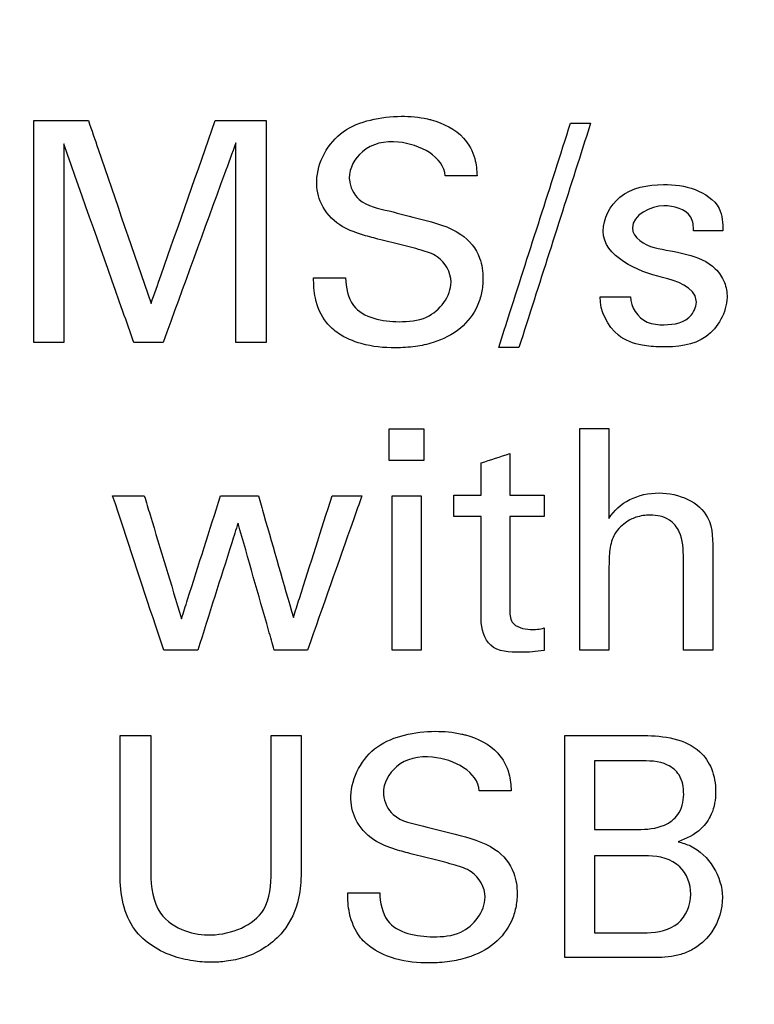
# Model space of a CAD drawing. Header units: inches. Extents: x 0 to 34, y 0 to 22.
# Tile 93 of 119: x 19.029 to 19.261, y 17.958 to 18.269. Entities that reach past the tile are written whole.
import ezdxf

# ---------------------------------------------------------------- set-up
doc = ezdxf.new("R2010")
doc.units = ezdxf.units.IN
doc.header["$LTSCALE"] = 1.87
doc.header["$MEASUREMENT"] = 0
doc.layers.get('0').update_dxf_attribs({"linetype": 'CONTINUOUS'})
doc.layers.add('DATUMCURVES', color=7, linetype='CONTINUOUS')
doc.layers.add('DIMENSIONS', color=7, linetype='CONTINUOUS')
doc.styles.get("Standard").update_dxf_attribs({"font": 'txt', "width": 0.8})
doc.dimstyles.new('DIMSTYLE_1', dxfattribs={"dimtxt": 0.125, "dimasz": 0.18, "dimexe": 0.18, "dimexo": 0.0625, "dimgap": 0.09, "dimtad": 0, "dimtih": 1, "dimtoh": 1, "dimdec": 3, "dimzin": 4, "dimdsep": 46, "dimtxsty": 'STANDARD', "dimblk": '_FILLED', "dimblk1": '_FILLED', "dimblk2": '_FILLED', "dimcen": 0.09, "dimadec": 0, "dimazin": 0, "dimtp": 0.001, "dimtm": 0.001, "dimtfac": 1, "dimtdec": 3, "dimtofl": 0, "dimtmove": 0, "dimatfit": 3, "dimldrblk": '_FILLED', "dimfxl": 1, "dimtolj": 1, "dimtzin": 4, "dimarcsym": 0})

# ---------------------------------------------------------------- blocks, each defined once
blk = doc.blocks.new('_FILLED')
at = {"color": 0, "linetype": 'BYBLOCK'}
blk.add_solid([(0, 0), (-1, 0.1736), (-1, -0.1736)], dxfattribs=at)
blk = doc.blocks.new('*D6')
at = {"layer": 'DIMENSIONS', "color": 2, "linetype": 'CONTINUOUS'}
for p, q in [((17.6245, 17.36086), (17.6245, 20.09353)), ((18.51119, 17.36086), (18.51119, 20.09353)), ((17.6245, 19.96853), (17.2645, 19.96853)), ((18.51119, 19.96853), (18.84558, 19.96853))]:
    blk.add_line(p, q, dxfattribs=at)
at = {"layer": 'DIMENSIONS', "color": 2, "linetype": 'CONTINUOUS', "xscale": 0.18, "yscale": 0.18, "zscale": 0.18}
blk.add_blockref('_FILLED', (17.6245, 19.96853), dxfattribs=at)
at = {"layer": 'DIMENSIONS', "color": 2, "linetype": 'CONTINUOUS', "xscale": 0.18, "yscale": 0.18, "zscale": 0.18, "rotation": 180}
blk.add_blockref('_FILLED', (18.51119, 19.96853), dxfattribs=at)
at = {"layer": 'DIMENSIONS', "color": 2, "linetype": 'CONTINUOUS', "width": 0.8}
for s, p in [('[', (19.43308, 19.90603)), (']', (20.03308, 19.90603)), ('.887', (18.90808, 19.90603)), ('22.52', (19.53308, 19.90603))]:
    blk.add_text(s, height=0.125, dxfattribs=at).set_placement(p)
blk = doc.blocks.new('*D15')
at = {"layer": 'DIMENSIONS', "color": 2, "linetype": 'CONTINUOUS'}
for p, q in [((18.51119, 17.36086), (18.51119, 19.78732)), ((19.57526, 19.11738), (19.57526, 19.78732)), ((18.51119, 19.66232), (18.15119, 19.66232)), ((19.57526, 19.66232), (20.02911, 19.66232))]:
    blk.add_line(p, q, dxfattribs=at)
at = {"layer": 'DIMENSIONS', "color": 2, "linetype": 'CONTINUOUS', "xscale": 0.18, "yscale": 0.18, "zscale": 0.18}
blk.add_blockref('_FILLED', (18.51119, 19.66232), dxfattribs=at)
at = {"layer": 'DIMENSIONS', "color": 2, "linetype": 'CONTINUOUS', "xscale": 0.18, "yscale": 0.18, "zscale": 0.18, "rotation": 180}
blk.add_blockref('_FILLED', (19.57526, 19.66232), dxfattribs=at)
at = {"layer": 'DIMENSIONS', "color": 2, "linetype": 'CONTINUOUS', "width": 0.8}
for s, p in [('[', (20.71661, 19.59982)), (']', (21.31661, 19.59982)), ('1.064', (20.09161, 19.59982)), ('27.03', (20.81661, 19.59982))]:
    blk.add_text(s, height=0.125, dxfattribs=at).set_placement(p)

msp = doc.modelspace()

# ---------------------------------------------------------------- linework, layer by layer
at = {"layer": 'DATUMCURVES', "color": 40, "linetype": 'CONTINUOUS'}
for points, knots in [([(19.16504, 18.18647, 0.8645), (19.16504, 18.1895, 0.8645), (19.16206, 18.1946, 0.8645), (19.15511, 18.19673, 0.8645), (19.14881, 18.19837, 0.8645), (19.14248, 18.19989, 0.8645), (19.13602, 18.20161, 0.8645), (19.12916, 18.20421, 0.8645), (19.12358, 18.21043, 0.8645), (19.12128, 18.22184, 0.8645), (19.12788, 18.2337, 0.8645), (19.13962, 18.2381, 0.8645), (19.14881, 18.23918, 0.8645), (19.15487, 18.23863, 0.8645), (19.15762, 18.23801, 0.8645)], [0, 0, 0, 0, 0.088316, 0.1418, 0.208726, 0.278596, 0.331037, 0.403887, 0.489215, 0.56051, 0.732682, 0.823318, 0.918731, 1, 1, 1, 1]), ([(19.15762, 18.23801, 0.8645), (19.15801, 18.23792, 0.8645), (19.16225, 18.23687, 0.8645), (19.16875, 18.23374, 0.8645), (19.17282, 18.22616, 0.8645), (19.17318, 18.22184, 0.8645), (19.1733, 18.22001, 0.8645)], [0, 0, 0, 0, 0.046304, 0.50068, 0.786325, 1, 1, 1, 1]), ([(19.03311, 18.23751, 0.8645), (19.03401, 18.23751, 0.8645), (19.03974, 18.23751, 0.8645), (19.04548, 18.23751, 0.8645), (19.05032, 18.23751, 0.8645)], [0, 0, 0, 0, 0.15625, 1, 1, 1, 1]), ([(19.03311, 18.16731, 0.8645), (19.03311, 18.17097, 0.8645), (19.03311, 18.19437, 0.8645), (19.03311, 18.21777, 0.8645), (19.03311, 18.23751, 0.8645)], [0, 0, 0, 0, 0.15625, 1, 1, 1, 1]), ([(19.05032, 18.23751, 0.8645), (19.05135, 18.2345, 0.8645), (19.05796, 18.21522, 0.8645), (19.06457, 18.19593, 0.8645), (19.07015, 18.17966, 0.8645)], [0, 0, 0, 0, 0.15625, 1, 1, 1, 1]), ([(19.07015, 18.17966, 0.8645), (19.07121, 18.18268, 0.8645), (19.07798, 18.20196, 0.8645), (19.08475, 18.22124, 0.8645), (19.09047, 18.23751, 0.8645)], [0, 0, 0, 0, 0.15625, 1, 1, 1, 1]), ([(19.09047, 18.23751, 0.8645), (19.0913, 18.23751, 0.8645), (19.09665, 18.23751, 0.8645), (19.102, 18.23751, 0.8645), (19.10651, 18.23751, 0.8645)], [0, 0, 0, 0, 0.15625, 1, 1, 1, 1]), ([(19.10651, 18.23751, 0.8645), (19.10651, 18.23386, 0.8645), (19.10651, 18.21046, 0.8645), (19.10651, 18.18706, 0.8645), (19.10651, 18.16731, 0.8645)], [0, 0, 0, 0, 0.15625, 1, 1, 1, 1]), ([(19.18011, 18.16576, 0.8645), (19.18129, 18.16945, 0.8645), (19.18888, 18.19308, 0.8645), (19.19646, 18.2167, 0.8645), (19.20285, 18.23664, 0.8645)], [0, 0, 0, 0, 0.15625, 1, 1, 1, 1]), ([(19.20918, 18.23664, 0.8645), (19.208, 18.23295, 0.8645), (19.20044, 18.20932, 0.8645), (19.19289, 18.1857, 0.8645), (19.18652, 18.16576, 0.8645)], [0, 0, 0, 0, 0.15625, 1, 1, 1, 1]), ([(19.06471, 18.16731, 0.8645), (19.06356, 18.17059, 0.8645), (19.05616, 18.19152, 0.8645), (19.04877, 18.21246, 0.8645), (19.04253, 18.23012, 0.8645)], [0, 0, 0, 0, 0.15625, 1, 1, 1, 1]), ([(19.04253, 18.23012, 0.8645), (19.04253, 18.22685, 0.8645), (19.04253, 18.20591, 0.8645), (19.04253, 18.18498, 0.8645), (19.04253, 18.16731, 0.8645)], [0, 0, 0, 0, 0.15625, 1, 1, 1, 1]), ([(19.09698, 18.23051, 0.8645), (19.09578, 18.22721, 0.8645), (19.0881, 18.20615, 0.8645), (19.08042, 18.18509, 0.8645), (19.07393, 18.16731, 0.8645)], [0, 0, 0, 0, 0.15625, 1, 1, 1, 1]), ([(19.09698, 18.16731, 0.8645), (19.09698, 18.17061, 0.8645), (19.09698, 18.19167, 0.8645), (19.09698, 18.21273, 0.8645), (19.09698, 18.23051, 0.8645)], [0, 0, 0, 0, 0.15625, 1, 1, 1, 1]), ([(19.16319, 18.22001, 0.8645), (19.16286, 18.22608, 0.8645), (19.1502, 18.23255, 0.8645), (19.13689, 18.22954, 0.8645), (19.13272, 18.22233, 0.8645), (19.13286, 18.21901, 0.8645), (19.13288, 18.21885, 0.8645)], [0, 0, 0, 0, 0.458191, 0.755229, 0.988306, 1, 1, 1, 1]), ([(19.13288, 18.21885, 0.8645), (19.13305, 18.21648, 0.8645), (19.13596, 18.21067, 0.8645), (19.14219, 18.20972, 0.8645), (19.14549, 18.20893, 0.8645)], [0, 0, 0, 0, 0.406495, 1, 1, 1, 1]), ([(19.21316, 18.20251, 0.8645), (19.21316, 18.2065, 0.8645), (19.21792, 18.21563, 0.8645), (19.23097, 18.21787, 0.8645), (19.24213, 18.21656, 0.8645), (19.25064, 18.21106, 0.8645), (19.25107, 18.20501, 0.8645), (19.25107, 18.20261, 0.8645)], [0, 0, 0, 0, 0.224654, 0.493605, 0.683486, 0.864852, 1, 1, 1, 1]), ([(19.24174, 18.20261, 0.8645), (19.2418, 18.20409, 0.8645), (19.24119, 18.2091, 0.8645), (19.23541, 18.21058, 0.8645), (19.23231, 18.21058, 0.8645)], [0, 0, 0, 0, 0.324186, 1, 1, 1, 1]), ([(19.14549, 18.20893, 0.8645), (19.14884, 18.20807, 0.8645), (19.15648, 18.20611, 0.8645), (19.1644, 18.20404, 0.8645), (19.16815, 18.20154, 0.8645)], [0, 0, 0, 0, 0.433555, 1, 1, 1, 1]), ([(19.16815, 18.20154, 0.8645), (19.17081, 18.19978, 0.8645), (19.17444, 18.19517, 0.8645), (19.17535, 18.18821, 0.8645), (19.17486, 18.18305, 0.8645), (19.17306, 18.1774, 0.8645), (19.16819, 18.17113, 0.8645), (19.16074, 18.16745, 0.8645), (19.15359, 18.16591, 0.8645), (19.14592, 18.16545, 0.8645), (19.13762, 18.16621, 0.8645), (19.13164, 18.16875, 0.8645), (19.12948, 18.1702, 0.8645)], [0, 0, 0, 0, 0.128932, 0.217434, 0.278506, 0.337326, 0.454956, 0.587278, 0.664014, 0.749767, 0.896462, 1, 1, 1, 1]), ([(19.2293, 18.19736, 0.8645), (19.23594, 18.19578, 0.8645), (19.24584, 18.19532, 0.8645), (19.25182, 18.18658, 0.8645), (19.25317, 18.17854, 0.8645), (19.24664, 18.16685, 0.8645), (19.23452, 18.16561, 0.8645), (19.22737, 18.16615, 0.8645), (19.22552, 18.16649, 0.8645)], [0, 0, 0, 0, 0.315751, 0.395585, 0.46984, 0.685848, 0.915038, 1, 1, 1, 1]), ([(19.2325, 18.17295, 0.8645), (19.23554, 18.17295, 0.8645), (19.24092, 18.17401, 0.8645), (19.2445, 18.18386, 0.8645), (19.23613, 18.18697, 0.8645), (19.23192, 18.18792, 0.8645)], [0, 0, 0, 0, 0.338729, 0.518369, 1, 1, 1, 1]), ([(19.12948, 18.1702, 0.8645), (19.12804, 18.17116, 0.8645), (19.12458, 18.1742, 0.8645), (19.12182, 18.18066, 0.8645), (19.12158, 18.18567, 0.8645), (19.12158, 18.18783, 0.8645)], [0, 0, 0, 0, 0.254883, 0.678604, 1, 1, 1, 1]), ([(19.13169, 18.18783, 0.8645), (19.13181, 18.18479, 0.8645), (19.13338, 18.17576, 0.8645), (19.1435, 18.17393, 0.8645), (19.1486, 18.17393, 0.8645)], [0, 0, 0, 0, 0.373265, 1, 1, 1, 1]), ([(19.1486, 18.17393, 0.8645), (19.15155, 18.17393, 0.8645), (19.1592, 18.17436, 0.8645), (19.16504, 18.18197, 0.8645), (19.16504, 18.18647, 0.8645)], [0, 0, 0, 0, 0.39602, 1, 1, 1, 1]), ([(19.22552, 18.16649, 0.8645), (19.22273, 18.167, 0.8645), (19.2159, 18.16948, 0.8645), (19.21215, 18.17732, 0.8645), (19.21219, 18.1818, 0.8645)], [0, 0, 0, 0, 0.380519, 1, 1, 1, 1]), ([(19.22182, 18.1818, 0.8645), (19.22173, 18.17861, 0.8645), (19.22549, 18.17319, 0.8645), (19.23068, 18.17295, 0.8645), (19.2325, 18.17295, 0.8645)], [0, 0, 0, 0, 0.635782, 1, 1, 1, 1]), ([(19.20577, 18.07009, 0.8645), (19.20577, 18.07374, 0.8645), (19.20577, 18.09711, 0.8645), (19.20577, 18.12047, 0.8645), (19.20577, 18.14019, 0.8645)], [0, 0, 0, 0, 0.15625, 1, 1, 1, 1]), ([(19.21501, 18.14019, 0.8645), (19.21501, 18.1387, 0.8645), (19.21501, 18.12921, 0.8645), (19.21501, 18.11972, 0.8645), (19.21501, 18.1117, 0.8645)], [0, 0, 0, 0, 0.15625, 1, 1, 1, 1]), ([(19.21501, 18.1117, 0.8645), (19.218, 18.11683, 0.8645), (19.23047, 18.12267, 0.8645), (19.248, 18.11505, 0.8645), (19.24787, 18.10445, 0.8645), (19.24787, 18.10062, 0.8645)], [0, 0, 0, 0, 0.382591, 0.752729, 1, 1, 1, 1]), ([(19.07414, 18.07009, 0.8645), (19.0733, 18.07263, 0.8645), (19.06792, 18.0889, 0.8645), (19.06254, 18.10517, 0.8645), (19.058, 18.1189, 0.8645)], [0, 0, 0, 0, 0.15625, 1, 1, 1, 1]), ([(19.06801, 18.1189, 0.8645), (19.06862, 18.11687, 0.8645), (19.07254, 18.10391, 0.8645), (19.07647, 18.09095, 0.8645), (19.07978, 18.08001, 0.8645)], [0, 0, 0, 0, 0.15625, 1, 1, 1, 1]), ([(19.07978, 18.08001, 0.8645), (19.08042, 18.08203, 0.8645), (19.08454, 18.095, 0.8645), (19.08865, 18.10796, 0.8645), (19.09212, 18.1189, 0.8645)], [0, 0, 0, 0, 0.15625, 1, 1, 1, 1]), ([(19.10409, 18.1189, 0.8645), (19.10466, 18.1169, 0.8645), (19.10836, 18.10406, 0.8645), (19.11205, 18.09123, 0.8645), (19.11517, 18.0804, 0.8645)], [0, 0, 0, 0, 0.15625, 1, 1, 1, 1]), ([(19.11517, 18.0804, 0.8645), (19.1158, 18.08241, 0.8645), (19.11989, 18.09524, 0.8645), (19.12397, 18.10807, 0.8645), (19.12742, 18.1189, 0.8645)], [0, 0, 0, 0, 0.15625, 1, 1, 1, 1]), ([(19.13684, 18.1189, 0.8645), (19.13595, 18.11636, 0.8645), (19.13021, 18.10009, 0.8645), (19.12447, 18.08382, 0.8645), (19.11963, 18.07009, 0.8645)], [0, 0, 0, 0, 0.15625, 1, 1, 1, 1]), ([(19.14647, 18.07009, 0.8645), (19.14647, 18.07263, 0.8645), (19.14647, 18.0889, 0.8645), (19.14647, 18.10517, 0.8645), (19.14647, 18.1189, 0.8645)], [0, 0, 0, 0, 0.15625, 1, 1, 1, 1]), ([(19.15561, 18.1189, 0.8645), (19.15561, 18.11636, 0.8645), (19.15561, 18.10009, 0.8645), (19.15561, 18.08382, 0.8645), (19.15561, 18.07009, 0.8645)], [0, 0, 0, 0, 0.15625, 1, 1, 1, 1]), ([(19.09766, 18.11025, 0.8645), (19.09699, 18.10815, 0.8645), (19.09275, 18.09477, 0.8645), (19.0885, 18.08139, 0.8645), (19.08492, 18.07009, 0.8645)], [0, 0, 0, 0, 0.15625, 1, 1, 1, 1]), ([(19.10913, 18.07009, 0.8645), (19.10853, 18.07218, 0.8645), (19.10471, 18.08557, 0.8645), (19.10088, 18.09895, 0.8645), (19.09766, 18.11025, 0.8645)], [0, 0, 0, 0, 0.15625, 1, 1, 1, 1]), ([(19.17456, 18.07982, 0.8645), (19.17456, 18.08151, 0.8645), (19.17456, 18.09237, 0.8645), (19.17456, 18.10322, 0.8645), (19.17456, 18.11238, 0.8645)], [0, 0, 0, 0, 0.15625, 1, 1, 1, 1]), ([(19.18361, 18.11238, 0.8645), (19.18361, 18.11086, 0.8645), (19.18361, 18.1011, 0.8645), (19.18361, 18.09135, 0.8645), (19.18361, 18.08312, 0.8645)], [0, 0, 0, 0, 0.15625, 1, 1, 1, 1]), ([(19.23854, 18.09897, 0.8645), (19.23854, 18.10185, 0.8645), (19.23843, 18.10658, 0.8645), (19.23408, 18.11208, 0.8645), (19.22858, 18.11306, 0.8645), (19.22374, 18.11238, 0.8645), (19.21959, 18.11027, 0.8645), (19.21617, 18.10655, 0.8645), (19.21501, 18.10119, 0.8645), (19.21501, 18.09771, 0.8645), (19.21501, 18.09595, 0.8645)], [0, 0, 0, 0, 0.196217, 0.306387, 0.448559, 0.551671, 0.636471, 0.761734, 0.880343, 1, 1, 1, 1]), ([(19.23854, 18.07009, 0.8645), (19.23854, 18.0716, 0.8645), (19.23854, 18.08122, 0.8645), (19.23854, 18.09085, 0.8645), (19.23854, 18.09897, 0.8645)], [0, 0, 0, 0, 0.15625, 1, 1, 1, 1]), ([(19.24787, 18.10062, 0.8645), (19.24787, 18.09903, 0.8645), (19.24787, 18.08885, 0.8645), (19.24787, 18.07868, 0.8645), (19.24787, 18.07009, 0.8645)], [0, 0, 0, 0, 0.15625, 1, 1, 1, 1]), ([(19.21501, 18.09595, 0.8645), (19.21501, 18.0946, 0.8645), (19.21501, 18.08598, 0.8645), (19.21501, 18.07736, 0.8645), (19.21501, 18.07009, 0.8645)], [0, 0, 0, 0, 0.15625, 1, 1, 1, 1]), ([(19.18361, 18.08312, 0.8645), (19.18361, 18.08171, 0.8645), (19.1838, 18.07773, 0.8645), (19.18971, 18.07626, 0.8645), (19.19307, 18.07675, 0.8645), (19.1945, 18.07709, 0.8645)], [0, 0, 0, 0, 0.286555, 0.702451, 1, 1, 1, 1]), ([(19.1945, 18.07, 0.8645), (19.192, 18.06956, 0.8645), (19.1865, 18.06926, 0.8645), (19.17654, 18.06975, 0.8645), (19.17456, 18.0769, 0.8645), (19.17456, 18.07982, 0.8645)], [0, 0, 0, 0, 0.293415, 0.66285, 1, 1, 1, 1]), ([(19.06033, 18.00029, 0.8645), (19.06033, 18.00252, 0.8645), (19.06033, 18.01678, 0.8645), (19.06033, 18.03104, 0.8645), (19.06033, 18.04307, 0.8645)], [0, 0, 0, 0, 0.15625, 1, 1, 1, 1]), ([(19.07006, 18.04307, 0.8645), (19.07006, 18.0408, 0.8645), (19.07006, 18.02632, 0.8645), (19.07006, 18.01183, 0.8645), (19.07006, 17.9996, 0.8645)], [0, 0, 0, 0, 0.15625, 1, 1, 1, 1]), ([(19.10817, 18, 0.8645), (19.10817, 18.00224, 0.8645), (19.10817, 18.0166, 0.8645), (19.10817, 18.03095, 0.8645), (19.10817, 18.04307, 0.8645)], [0, 0, 0, 0, 0.15625, 1, 1, 1, 1]), ([(19.11759, 18.04307, 0.8645), (19.11759, 18.04081, 0.8645), (19.11759, 18.02639, 0.8645), (19.11759, 18.01197, 0.8645), (19.11759, 17.9998, 0.8645)], [0, 0, 0, 0, 0.15625, 1, 1, 1, 1]), ([(19.17582, 17.99202, 0.8645), (19.17582, 17.99505, 0.8645), (19.17285, 18.00016, 0.8645), (19.16591, 18.00229, 0.8645), (19.15961, 18.00393, 0.8645), (19.15328, 18.00545, 0.8645), (19.14681, 18.00717, 0.8645), (19.13996, 18.00977, 0.8645), (19.13437, 18.01598, 0.8645), (19.13208, 18.02739, 0.8645), (19.13867, 18.03925, 0.8645), (19.1504, 18.04365, 0.8645), (19.1596, 18.04473, 0.8645), (19.16566, 18.04419, 0.8645), (19.16841, 18.04356, 0.8645)], [0, 0, 0, 0, 0.088298, 0.141747, 0.208657, 0.278538, 0.33099, 0.403856, 0.489196, 0.5605, 0.732666, 0.823272, 0.918671, 1, 1, 1, 1]), ([(19.16841, 18.04356, 0.8645), (19.1688, 18.04347, 0.8645), (19.17303, 18.04242, 0.8645), (19.17953, 18.03929, 0.8645), (19.18361, 18.03172, 0.8645), (19.18397, 18.0274, 0.8645), (19.1841, 18.02556, 0.8645)], [0, 0, 0, 0, 0.046331, 0.500512, 0.786292, 1, 1, 1, 1]), ([(19.20101, 18.04307, 0.8645), (19.20232, 18.04307, 0.8645), (19.21068, 18.04307, 0.8645), (19.21904, 18.04307, 0.8645), (19.22609, 18.04307, 0.8645)], [0, 0, 0, 0, 0.15625, 1, 1, 1, 1]), ([(19.20101, 17.97287, 0.8645), (19.20101, 17.97653, 0.8645), (19.20101, 17.99993, 0.8645), (19.20101, 18.02332, 0.8645), (19.20101, 18.04307, 0.8645)], [0, 0, 0, 0, 0.15625, 1, 1, 1, 1]), ([(19.22609, 18.04307, 0.8645), (19.23223, 18.04307, 0.8645), (19.24178, 18.04177, 0.8645), (19.248, 18.03248, 0.8645), (19.24913, 18.0254, 0.8645), (19.24805, 18.01851, 0.8645), (19.24383, 18.01254, 0.8645), (19.23947, 18.01048, 0.8645), (19.23688, 18.00953, 0.8645)], [0, 0, 0, 0, 0.344929, 0.464633, 0.602783, 0.739537, 0.845328, 1, 1, 1, 1]), ([(19.17398, 18.02556, 0.8645), (19.17364, 18.03163, 0.8645), (19.16099, 18.03811, 0.8645), (19.14768, 18.0351, 0.8645), (19.14351, 18.02789, 0.8645), (19.14366, 18.02457, 0.8645), (19.14367, 18.02441, 0.8645)], [0, 0, 0, 0, 0.458053, 0.755167, 0.988303, 1, 1, 1, 1]), ([(19.21044, 18.03509, 0.8645), (19.21044, 18.03396, 0.8645), (19.21044, 18.02674, 0.8645), (19.21044, 18.01951, 0.8645), (19.21044, 18.01341, 0.8645)], [0, 0, 0, 0, 0.15625, 1, 1, 1, 1]), ([(19.22405, 18.01341, 0.8645), (19.22693, 18.01341, 0.8645), (19.23175, 18.01374, 0.8645), (19.2377, 18.01802, 0.8645), (19.23906, 18.02437, 0.8645), (19.23803, 18.03053, 0.8645), (19.23247, 18.03515, 0.8645), (19.2275, 18.03509, 0.8645), (19.22443, 18.03509, 0.8645)], [0, 0, 0, 0, 0.210837, 0.341814, 0.504324, 0.658117, 0.775301, 1, 1, 1, 1]), ([(19.14367, 18.02441, 0.8645), (19.14384, 18.02203, 0.8645), (19.14676, 18.01623, 0.8645), (19.15298, 18.01527, 0.8645), (19.15629, 18.01448, 0.8645)], [0, 0, 0, 0, 0.406489, 1, 1, 1, 1]), ([(19.15629, 18.01448, 0.8645), (19.15963, 18.01363, 0.8645), (19.16728, 18.01167, 0.8645), (19.1752, 18.00959, 0.8645), (19.17894, 18.00709, 0.8645)], [0, 0, 0, 0, 0.433578, 1, 1, 1, 1]), ([(19.23688, 18.00953, 0.8645), (19.23821, 18.00915, 0.8645), (19.24566, 18.00703, 0.8645), (19.25088, 17.99837, 0.8645), (19.25088, 17.99202, 0.8645)], [0, 0, 0, 0, 0.178225, 1, 1, 1, 1]), ([(19.17894, 18.00709, 0.8645), (19.18161, 18.00534, 0.8645), (19.18523, 18.00073, 0.8645), (19.18615, 17.99377, 0.8645), (19.18566, 17.98861, 0.8645), (19.18385, 17.98296, 0.8645), (19.17899, 17.97669, 0.8645), (19.17154, 17.973, 0.8645), (19.16439, 17.97146, 0.8645), (19.15671, 17.97101, 0.8645), (19.14841, 17.97176, 0.8645), (19.14243, 17.97431, 0.8645), (19.14026, 17.97575, 0.8645)], [0, 0, 0, 0, 0.128924, 0.217416, 0.278482, 0.337297, 0.454916, 0.587225, 0.663953, 0.749698, 0.896393, 1, 1, 1, 1]), ([(19.22746, 18.00505, 0.8645), (19.22657, 18.00505, 0.8645), (19.2209, 18.00505, 0.8645), (19.21522, 18.00505, 0.8645), (19.21044, 18.00505, 0.8645)], [0, 0, 0, 0, 0.15625, 1, 1, 1, 1]), ([(19.21044, 18.00505, 0.8645), (19.21044, 18.00378, 0.8645), (19.21044, 17.99568, 0.8645), (19.21044, 17.98758, 0.8645), (19.21044, 17.98074, 0.8645)], [0, 0, 0, 0, 0.15625, 1, 1, 1, 1]), ([(19.22707, 17.98074, 0.8645), (19.23048, 17.98074, 0.8645), (19.23788, 17.98238, 0.8645), (19.24222, 17.9927, 0.8645), (19.23826, 18.00309, 0.8645), (19.23096, 18.00505, 0.8645), (19.22746, 18.00505, 0.8645)], [0, 0, 0, 0, 0.255696, 0.504052, 0.738107, 1, 1, 1, 1]), ([(19.11759, 17.9998, 0.8645), (19.11759, 17.99708, 0.8645), (19.11718, 17.99044, 0.8645), (19.11225, 17.9796, 0.8645), (19.10265, 17.97339, 0.8645), (19.09438, 17.97165, 0.8645), (19.08886, 17.97129, 0.8645), (19.08305, 17.97174, 0.8645), (19.07399, 17.97388, 0.8645), (19.06171, 17.98201, 0.8645), (19.06033, 17.99424, 0.8645), (19.06033, 18.00029, 0.8645)], [0, 0, 0, 0, 0.089462, 0.217172, 0.376018, 0.442588, 0.494223, 0.557423, 0.63291, 0.801026, 1, 1, 1, 1]), ([(19.07006, 17.9996, 0.8645), (19.07006, 17.99527, 0.8645), (19.07109, 17.98693, 0.8645), (19.08046, 17.98082, 0.8645), (19.09238, 17.97908, 0.8645), (19.10734, 17.98473, 0.8645), (19.10817, 17.99596, 0.8645), (19.10817, 18, 0.8645)], [0, 0, 0, 0, 0.211483, 0.368473, 0.50345, 0.803356, 1, 1, 1, 1]), ([(19.14026, 17.97575, 0.8645), (19.13882, 17.97672, 0.8645), (19.13536, 17.97975, 0.8645), (19.13262, 17.98622, 0.8645), (19.13237, 17.99123, 0.8645), (19.13237, 17.99339, 0.8645)], [0, 0, 0, 0, 0.255048, 0.678622, 1, 1, 1, 1]), ([(19.14248, 17.99339, 0.8645), (19.1426, 17.99035, 0.8645), (19.14416, 17.98131, 0.8645), (19.15429, 17.97948, 0.8645), (19.1594, 17.97948, 0.8645)], [0, 0, 0, 0, 0.373064, 1, 1, 1, 1]), ([(19.1594, 17.97948, 0.8645), (19.16234, 17.97948, 0.8645), (19.16999, 17.97991, 0.8645), (19.17582, 17.98752, 0.8645), (19.17582, 17.99202, 0.8645)], [0, 0, 0, 0, 0.395881, 1, 1, 1, 1]), ([(19.25088, 17.99202, 0.8645), (19.25088, 17.9882, 0.8645), (19.24898, 17.9818, 0.8645), (19.24341, 17.97638, 0.8645), (19.23878, 17.97409, 0.8645), (19.23341, 17.97286, 0.8645), (19.22931, 17.97287, 0.8645), (19.22658, 17.97287, 0.8645)], [0, 0, 0, 0, 0.327463, 0.531118, 0.650678, 0.765978, 1, 1, 1, 1]), ([(19.21044, 17.98074, 0.8645), (19.2113, 17.98074, 0.8645), (19.21685, 17.98074, 0.8645), (19.22239, 17.98074, 0.8645), (19.22707, 17.98074, 0.8645)], [0, 0, 0, 0, 0.15625, 1, 1, 1, 1]), ([(19.22658, 17.97287, 0.8645), (19.22525, 17.97287, 0.8645), (19.21672, 17.97287, 0.8645), (19.2082, 17.97287, 0.8645), (19.20101, 17.97287, 0.8645)], [0, 0, 0, 0, 0.15625, 1, 1, 1, 1])]:
    msp.add_open_spline(points, degree=3, knots=knots, dxfattribs=at)
for points in [[(19.20285, 18.23664, 0.8645), (19.20496, 18.23664, 0.8645), (19.20707, 18.23664, 0.8645), (19.20918, 18.23664, 0.8645)], [(19.1733, 18.22001, 0.8645), (19.16993, 18.22001, 0.8645), (19.16656, 18.22001, 0.8645), (19.16319, 18.22001, 0.8645)], [(19.23231, 18.21058, 0.8645), (19.22827, 18.21058, 0.8645), (19.2224, 18.20762, 0.8645), (19.2224, 18.20358, 0.8645)], [(19.2224, 18.20358, 0.8645), (19.2224, 18.20048, 0.8645), (19.22631, 18.19816, 0.8645), (19.2293, 18.19736, 0.8645)], [(19.23192, 18.18792, 0.8645), (19.2242, 18.18969, 0.8645), (19.21316, 18.19459, 0.8645), (19.21316, 18.20251, 0.8645)], [(19.25107, 18.20261, 0.8645), (19.24796, 18.20261, 0.8645), (19.24485, 18.20261, 0.8645), (19.24174, 18.20261, 0.8645)], [(19.12158, 18.18783, 0.8645), (19.12495, 18.18783, 0.8645), (19.12832, 18.18783, 0.8645), (19.13169, 18.18783, 0.8645)], [(19.21219, 18.1818, 0.8645), (19.2154, 18.1818, 0.8645), (19.21861, 18.1818, 0.8645), (19.22182, 18.1818, 0.8645)], [(19.04253, 18.16731, 0.8645), (19.03939, 18.16731, 0.8645), (19.03625, 18.16731, 0.8645), (19.03311, 18.16731, 0.8645)], [(19.07393, 18.16731, 0.8645), (19.07086, 18.16731, 0.8645), (19.06779, 18.16731, 0.8645), (19.06471, 18.16731, 0.8645)], [(19.10651, 18.16731, 0.8645), (19.10334, 18.16731, 0.8645), (19.10016, 18.16731, 0.8645), (19.09698, 18.16731, 0.8645)], [(19.18652, 18.16576, 0.8645), (19.18439, 18.16576, 0.8645), (19.18225, 18.16576, 0.8645), (19.18011, 18.16576, 0.8645)], [(19.14549, 18.14009, 0.8645), (19.14916, 18.14009, 0.8645), (19.15282, 18.14009, 0.8645), (19.15648, 18.14009, 0.8645)], [(19.14549, 18.13008, 0.8645), (19.14549, 18.13342, 0.8645), (19.14549, 18.13675, 0.8645), (19.14549, 18.14009, 0.8645)], [(19.15648, 18.14009, 0.8645), (19.15648, 18.13675, 0.8645), (19.15648, 18.13342, 0.8645), (19.15648, 18.13008, 0.8645)], [(19.20577, 18.14019, 0.8645), (19.20885, 18.14019, 0.8645), (19.21193, 18.14019, 0.8645), (19.21501, 18.14019, 0.8645)], [(19.17456, 18.1293, 0.8645), (19.17758, 18.13028, 0.8645), (19.18059, 18.13125, 0.8645), (19.18361, 18.13222, 0.8645)], [(19.18361, 18.13222, 0.8645), (19.18361, 18.12784, 0.8645), (19.18361, 18.12347, 0.8645), (19.18361, 18.11909, 0.8645)], [(19.15648, 18.13008, 0.8645), (19.15282, 18.13008, 0.8645), (19.14916, 18.13008, 0.8645), (19.14549, 18.13008, 0.8645)], [(19.17456, 18.11909, 0.8645), (19.17456, 18.12249, 0.8645), (19.17456, 18.1259, 0.8645), (19.17456, 18.1293, 0.8645)], [(19.058, 18.1189, 0.8645), (19.06133, 18.1189, 0.8645), (19.06467, 18.1189, 0.8645), (19.06801, 18.1189, 0.8645)], [(19.09212, 18.1189, 0.8645), (19.09611, 18.1189, 0.8645), (19.1001, 18.1189, 0.8645), (19.10409, 18.1189, 0.8645)], [(19.12742, 18.1189, 0.8645), (19.13056, 18.1189, 0.8645), (19.1337, 18.1189, 0.8645), (19.13684, 18.1189, 0.8645)], [(19.14647, 18.1189, 0.8645), (19.14952, 18.1189, 0.8645), (19.15257, 18.1189, 0.8645), (19.15561, 18.1189, 0.8645)], [(19.16591, 18.11909, 0.8645), (19.16879, 18.11909, 0.8645), (19.17168, 18.11909, 0.8645), (19.17456, 18.11909, 0.8645)], [(19.16591, 18.11238, 0.8645), (19.16591, 18.11462, 0.8645), (19.16591, 18.11685, 0.8645), (19.16591, 18.11909, 0.8645)], [(19.18361, 18.11909, 0.8645), (19.18724, 18.11909, 0.8645), (19.19087, 18.11909, 0.8645), (19.1945, 18.11909, 0.8645)], [(19.1945, 18.11909, 0.8645), (19.1945, 18.11685, 0.8645), (19.1945, 18.11462, 0.8645), (19.1945, 18.11238, 0.8645)], [(19.17456, 18.11238, 0.8645), (19.17168, 18.11238, 0.8645), (19.16879, 18.11238, 0.8645), (19.16591, 18.11238, 0.8645)], [(19.1945, 18.11238, 0.8645), (19.19087, 18.11238, 0.8645), (19.18724, 18.11238, 0.8645), (19.18361, 18.11238, 0.8645)], [(19.1945, 18.07709, 0.8645), (19.1945, 18.07473, 0.8645), (19.1945, 18.07236, 0.8645), (19.1945, 18.07, 0.8645)], [(19.08492, 18.07009, 0.8645), (19.08133, 18.07009, 0.8645), (19.07773, 18.07009, 0.8645), (19.07414, 18.07009, 0.8645)], [(19.11963, 18.07009, 0.8645), (19.11613, 18.07009, 0.8645), (19.11263, 18.07009, 0.8645), (19.10913, 18.07009, 0.8645)], [(19.15561, 18.07009, 0.8645), (19.15257, 18.07009, 0.8645), (19.14952, 18.07009, 0.8645), (19.14647, 18.07009, 0.8645)], [(19.21501, 18.07009, 0.8645), (19.21193, 18.07009, 0.8645), (19.20885, 18.07009, 0.8645), (19.20577, 18.07009, 0.8645)], [(19.24787, 18.07009, 0.8645), (19.24476, 18.07009, 0.8645), (19.24165, 18.07009, 0.8645), (19.23854, 18.07009, 0.8645)], [(19.06033, 18.04307, 0.8645), (19.06357, 18.04307, 0.8645), (19.06681, 18.04307, 0.8645), (19.07006, 18.04307, 0.8645)], [(19.10817, 18.04307, 0.8645), (19.11131, 18.04307, 0.8645), (19.11445, 18.04307, 0.8645), (19.11759, 18.04307, 0.8645)], [(19.22443, 18.03509, 0.8645), (19.21977, 18.03509, 0.8645), (19.2151, 18.03509, 0.8645), (19.21044, 18.03509, 0.8645)], [(19.1841, 18.02556, 0.8645), (19.18072, 18.02556, 0.8645), (19.17735, 18.02556, 0.8645), (19.17398, 18.02556, 0.8645)], [(19.21044, 18.01341, 0.8645), (19.21498, 18.01341, 0.8645), (19.21952, 18.01341, 0.8645), (19.22405, 18.01341, 0.8645)], [(19.13237, 17.99339, 0.8645), (19.13574, 17.99339, 0.8645), (19.13911, 17.99339, 0.8645), (19.14248, 17.99339, 0.8645)]]:
    msp.add_open_spline(points, degree=3, dxfattribs=at)

# ---------------------------------------------------------------- dimensions: what is measured, and where the dimension line sits
at = {"layer": 'DIMENSIONS', "color": 2, "linetype": 'CONTINUOUS'}
dim = msp.add_linear_dim(base=(17.6245, 19.96853), p1=(18.51119, 17.36086), p2=(17.6245, 17.36086), angle=180, dimstyle='DIMSTYLE_1', dxfattribs=at)
dim.commit()
dim.dimension.update_dxf_attribs({"geometry": '*D6', "text_midpoint": (19.52058, 19.96853), "dimtype": 160})
dim = msp.add_linear_dim(base=(19.57526, 19.66232), p1=(18.51119, 17.36086), p2=(19.57526, 19.11738), dimstyle='DIMSTYLE_1', dxfattribs=at)
dim.commit()
dim.dimension.update_dxf_attribs({"geometry": '*D15', "text_midpoint": (20.75411, 19.66232), "dimtype": 160})

doc.saveas('drawing.dxf')
